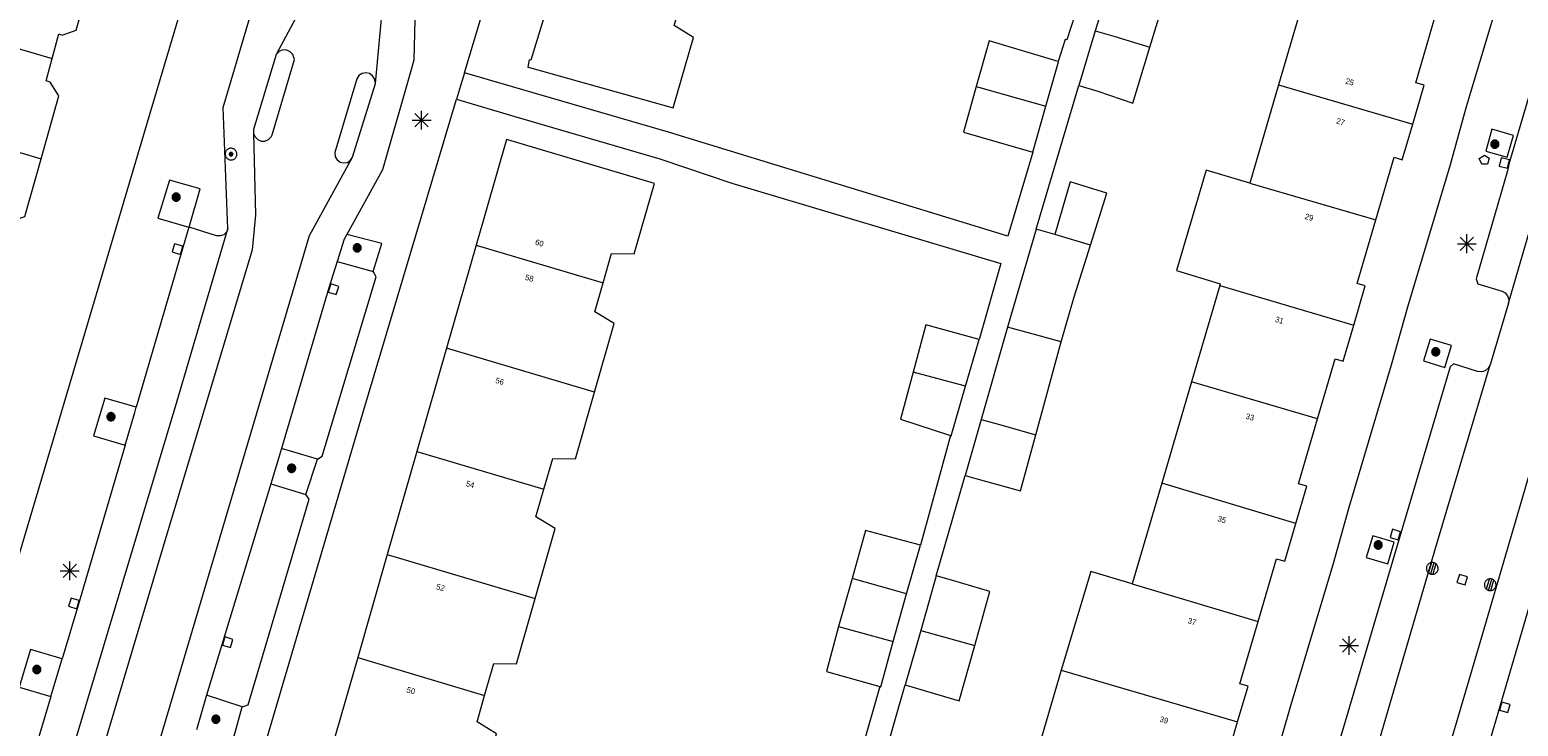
# Model space of a CAD drawing. Header units: metres. Extents: x 135779 to 137489, y 452643 to 455118.
# Tile 53 of 256: x 136595 to 136674, y 452928 to 452965. Entities that reach past the tile are written whole.
import ezdxf
from ezdxf.enums import TextEntityAlignment as Align

# ---------------------------------------------------------------- set-up
doc = ezdxf.new("R2010")
doc.units = ezdxf.units.M
for name, color, linetype, lineweight in [('KTop_NAR_Huisnummer (t)', 7, 'Continuous', 13), ('KTop_NAR_Huisnummer tijdelijk (t)', 7, 'Continuous', 13), ('KTop_OBW_Overig Plus', 1, 'Continuous', 13), ('KTop_PAL_Lichtmast', 40, 'Continuous', 13), ('KTop_PND_Grondvlaksituatie van BAG-pand [tachy]', 1, 'Continuous', 13), ('KTop_PND_Pandscheiding', 40, 'Continuous', 13), ('KTop_PUT_Brandkraan of -put', 1, 'Continuous', 13), ('KTop_PUT_Drainageput', 15, 'Continuous', 13), ('KTop_PUT_Inspectie- of rioolput', 15, 'Continuous', 13), ('KTop_PUT_Kolk', 15, 'Continuous', 13), ('KTop_VGO_Boom', 92, 'Continuous', 13), ('KTop_WGD_Parkeervlak', 251, 'Continuous', 13), ('KTop_WGD_Rijbaan_Lokale weg', 251, 'Continuous', 13), ('KTop_WGD_Rijbaan_Lokale weg_fietsstrook', 40, 'Continuous', 13), ('KTop_WGD_Voetpad', 251, 'Continuous', 13), ('KTop_WGD_Voetpad_achterpad', 251, 'Continuous', 13)]:
    doc.layers.add(name, color=color, linetype=linetype, lineweight=lineweight)
doc.styles.add('Style-ROVU', font='ROVU.shx')
doc.styles.add('Style-ROVUCURSIEF', font='ROVUCURSIEF.shx')

# ---------------------------------------------------------------- blocks, each defined once
blk = doc.blocks.new('PAL_Lichtmast')
at = {"layer": 'KTop_PAL_Lichtmast'}
for p, q in [((-0.354, -0.354), (0.354, 0.354)), ((0.354, -0.354), (-0.354, 0.354)), ((0, -0.5), (0, 0.5)), ((-0.5, 0), (0.5, 0))]:
    blk.add_line(p, q, dxfattribs=at)
blk = doc.blocks.new('PUT_Kolk')
at = {"layer": 'KTop_PUT_Kolk', "flags": 128}
blk.add_lwpolyline([(0.225, -0.225), (0.225, 0.225), (-0.225, 0.225), (-0.225, -0.225), (0.225, -0.225)], dxfattribs=at)
blk = doc.blocks.new('PUT_Brandkraan_of_-put')
at = {"layer": 'KTop_PUT_Brandkraan of -put'}
for p, q in [((-0.25, 0.034), (0, 0.25)), ((-0.158, -0.25), (-0.25, 0.034)), ((0, 0.25), (0.25, 0.033)), ((0.25, 0.033), (0.158, -0.25)), ((0.158, -0.25), (-0.158, -0.25))]:
    blk.add_line(p, q, dxfattribs=at)
blk = doc.blocks.new('PUT_Drainageput')
at = {"layer": 'KTop_PUT_Drainageput'}
for p, q in [((-0.12, -0.286), (-0.12, 0.286)), ((0, -0.31), (0, 0.31)), ((0.12, -0.286), (0.12, 0.286))]:
    blk.add_line(p, q, dxfattribs=at)
at = {"layer": 'KTop_PUT_Drainageput', "flags": 128}
blk.add_lwpolyline([(0.31, 0), (0.308, 0.032), (0.303, 0.064), (0.295, 0.096), (0.283, 0.126), (0.268, 0.155), (0.251, 0.182), (0.23, 0.207), (0.207, 0.23), (0.182, 0.251), (0.155, 0.268), (0.126, 0.283), (0.096, 0.295), (0.064, 0.303), (0.032, 0.308), (0, 0.31), (-0.032, 0.308), (-0.064, 0.303), (-0.096, 0.295), (-0.126, 0.283), (-0.155, 0.268), (-0.182, 0.251), (-0.207, 0.23), (-0.23, 0.207), (-0.25, 0.182), (-0.268, 0.155), (-0.283, 0.126), (-0.294, 0.096), (-0.303, 0.064), (-0.308, 0.032), (-0.309, 0), (-0.308, -0.032), (-0.303, -0.064), (-0.294, -0.096), (-0.283, -0.126), (-0.268, -0.155), (-0.25, -0.182), (-0.23, -0.207), (-0.207, -0.23), (-0.182, -0.25), (-0.155, -0.268), (-0.126, -0.283), (-0.096, -0.294), (-0.064, -0.303), (-0.032, -0.308), (0, -0.309), (0.032, -0.308), (0.064, -0.303), (0.096, -0.294), (0.126, -0.283), (0.155, -0.268), (0.182, -0.25), (0.207, -0.23), (0.23, -0.207), (0.251, -0.182), (0.268, -0.155), (0.283, -0.126), (0.295, -0.096), (0.303, -0.064), (0.308, -0.032), (0.31, 0)], dxfattribs=at)
blk = doc.blocks.new('PUT_Inspectie-_of_rioolput')
at = {"layer": 'KTop_PUT_Inspectie- of rioolput', "flags": 128}
for points in [[(0.31, 0), (0.308, 0.032), (0.303, 0.064), (0.294, 0.095), (0.283, 0.126), (0.268, 0.155), (0.25, 0.182), (0.23, 0.207), (0.207, 0.23), (0.182, 0.25), (0.154, 0.268), (0.126, 0.283), (0.095, 0.294), (0.064, 0.303), (0.032, 0.308), (0, 0.309), (-0.032, 0.308), (-0.064, 0.303), (-0.096, 0.294), (-0.126, 0.283), (-0.155, 0.268), (-0.182, 0.25), (-0.207, 0.23), (-0.23, 0.207), (-0.25, 0.182), (-0.268, 0.154), (-0.283, 0.126), (-0.294, 0.095), (-0.303, 0.064), (-0.308, 0.032), (-0.309, 0), (-0.308, -0.032), (-0.303, -0.064), (-0.294, -0.096), (-0.283, -0.126), (-0.268, -0.155), (-0.25, -0.182), (-0.23, -0.207), (-0.207, -0.23), (-0.182, -0.25), (-0.155, -0.268), (-0.126, -0.283), (-0.096, -0.294), (-0.064, -0.303), (-0.032, -0.308), (0, -0.309), (0.032, -0.308), (0.064, -0.303), (0.095, -0.294), (0.126, -0.283), (0.155, -0.268), (0.182, -0.25), (0.207, -0.23), (0.23, -0.207), (0.25, -0.182), (0.268, -0.155), (0.283, -0.126), (0.294, -0.096), (0.303, -0.064), (0.308, -0.032), (0.31, 0)], [(0.095, 0), (0.094, 0.009), (0.092, 0.019), (0.09, 0.029), (0.086, 0.038), (0.082, 0.047), (0.076, 0.055), (0.07, 0.063), (0.063, 0.07), (0.055, 0.076), (0.047, 0.082), (0.038, 0.086), (0.029, 0.09), (0.019, 0.092), (0.009, 0.094), (0, 0.094), (-0.01, 0.094), (-0.02, 0.092), (-0.029, 0.09), (-0.039, 0.086), (-0.048, 0.082), (-0.056, 0.076), (-0.064, 0.07), (-0.071, 0.063), (-0.077, 0.055), (-0.082, 0.047), (-0.087, 0.038), (-0.09, 0.029), (-0.093, 0.019), (-0.094, 0.009), (-0.095, 0), (-0.094, -0.01), (-0.093, -0.02), (-0.09, -0.029), (-0.087, -0.039), (-0.082, -0.048), (-0.077, -0.056), (-0.071, -0.064), (-0.064, -0.071), (-0.056, -0.077), (-0.047, -0.082), (-0.039, -0.087), (-0.029, -0.09), (-0.02, -0.093), (-0.01, -0.094), (0, -0.095), (0.009, -0.094), (0.019, -0.093), (0.029, -0.09), (0.038, -0.087), (0.047, -0.082), (0.055, -0.077), (0.063, -0.071), (0.07, -0.064), (0.076, -0.056), (0.082, -0.047), (0.086, -0.039), (0.09, -0.029), (0.092, -0.02), (0.094, -0.01), (0.095, 0)], [(0.035, 0), (0.034, 0.003), (0.034, 0.007), (0.033, 0.01), (0.031, 0.014), (0.03, 0.017), (0.028, 0.02), (0.026, 0.023), (0.023, 0.026), (0.02, 0.028), (0.017, 0.03), (0.014, 0.031), (0.01, 0.033), (0.007, 0.034), (0.003, 0.034), (0, 0.034), (-0.004, 0.034), (-0.007, 0.034), (-0.011, 0.033), (-0.014, 0.031), (-0.018, 0.03), (-0.021, 0.028), (-0.023, 0.026), (-0.026, 0.023), (-0.028, 0.02), (-0.03, 0.017), (-0.032, 0.014), (-0.033, 0.01), (-0.034, 0.007), (-0.035, 0.003), (-0.035, 0), (-0.035, -0.004), (-0.034, -0.007), (-0.033, -0.011), (-0.032, -0.014), (-0.03, -0.018), (-0.028, -0.021), (-0.026, -0.023), (-0.023, -0.026), (-0.021, -0.028), (-0.017, -0.03), (-0.014, -0.032), (-0.011, -0.033), (-0.007, -0.034), (-0.004, -0.035), (0, -0.035), (0.003, -0.035), (0.007, -0.034), (0.01, -0.033), (0.014, -0.032), (0.017, -0.03), (0.02, -0.028), (0.023, -0.026), (0.026, -0.023), (0.028, -0.021), (0.03, -0.017), (0.031, -0.014), (0.033, -0.011), (0.034, -0.007), (0.034, -0.004), (0.035, 0)], [(0.01, 0.02), (0.007, 0.02), (0.005, 0.021), (0.003, 0.022), (0.001, 0.022), (-0.001, 0.022), (-0.004, 0.022), (-0.006, 0.021), (-0.008, 0.02), (-0.01, 0.019), (-0.012, 0.018), (-0.014, 0.017), (-0.016, 0.015), (-0.017, 0.013), (-0.019, 0.012), (-0.02, 0.009), (-0.021, 0.007), (-0.022, 0.005), (-0.022, 0.003), (-0.022, 0.001), (-0.022, -0.001), (-0.022, -0.004), (-0.022, -0.006), (-0.021, -0.008), (-0.02, -0.01), (-0.019, -0.012), (-0.017, -0.014), (-0.016, -0.016), (-0.014, -0.017), (-0.012, -0.019), (-0.01, -0.02), (-0.008, -0.021), (-0.006, -0.022), (-0.003, -0.022), (-0.001, -0.022), (0.001, -0.022), (0.003, -0.022), (0.005, -0.022), (0.008, -0.021), (0.01, -0.02), (0.012, -0.019), (0.014, -0.017), (0.015, -0.016), (0.017, -0.014), (0.018, -0.012), (0.02, -0.01), (0.02, -0.008), (0.021, -0.006), (0.022, -0.003), (0.022, -0.001), (0.022, 0.001), (0.022, 0.003), (0.021, 0.005), (0.02, 0.008), (0.019, 0.01), (0.018, 0.012), (0.017, 0.014), (0.015, 0.015), (0.013, 0.017), (0.012, 0.018), (0.01, 0.02)]]:
    blk.add_lwpolyline(points, dxfattribs=at)
blk = doc.blocks.new('VGO_Boom')
at = {"layer": 'KTop_VGO_Boom', "flags": 128}
for points in [[(0.215, 0), (0.214, 0.022), (0.21, 0.045), (0.204, 0.066), (0.196, 0.087), (0.186, 0.108), (0.174, 0.126), (0.16, 0.144), (0.144, 0.16), (0.126, 0.174), (0.107, 0.186), (0.087, 0.196), (0.066, 0.204), (0.045, 0.21), (0.022, 0.214), (-0.001, 0.215), (-0.023, 0.214), (-0.045, 0.21), (-0.067, 0.204), (-0.088, 0.196), (-0.108, 0.186), (-0.127, 0.174), (-0.144, 0.16), (-0.16, 0.144), (-0.174, 0.126), (-0.187, 0.107), (-0.197, 0.087), (-0.205, 0.066), (-0.211, 0.045), (-0.214, 0.022), (-0.215, -0.001), (-0.214, -0.023), (-0.211, -0.045), (-0.205, -0.067), (-0.197, -0.088), (-0.187, -0.108), (-0.174, -0.127), (-0.16, -0.144), (-0.144, -0.16), (-0.127, -0.174), (-0.108, -0.187), (-0.088, -0.197), (-0.067, -0.205), (-0.045, -0.211), (-0.023, -0.214), (0, -0.215), (0.022, -0.214), (0.045, -0.211), (0.066, -0.205), (0.087, -0.197), (0.108, -0.187), (0.126, -0.174), (0.144, -0.16), (0.16, -0.144), (0.174, -0.127), (0.186, -0.108), (0.196, -0.088), (0.204, -0.067), (0.21, -0.045), (0.214, -0.023), (0.215, -0.001)], [(0.155, 0), (0.154, 0.016), (0.152, 0.032), (0.147, 0.048), (0.142, 0.063), (0.134, 0.078), (0.125, 0.091), (0.115, 0.104), (0.104, 0.115), (0.091, 0.125), (0.077, 0.134), (0.063, 0.142), (0.048, 0.147), (0.032, 0.152), (0.016, 0.154), (-0.001, 0.155), (-0.017, 0.154), (-0.033, 0.152), (-0.048, 0.147), (-0.064, 0.142), (-0.078, 0.134), (-0.092, 0.125), (-0.104, 0.115), (-0.116, 0.104), (-0.126, 0.091), (-0.135, 0.077), (-0.142, 0.063), (-0.148, 0.048), (-0.152, 0.032), (-0.155, 0.016), (-0.155, -0.001), (-0.155, -0.017), (-0.152, -0.033), (-0.148, -0.048), (-0.142, -0.064), (-0.135, -0.078), (-0.126, -0.092), (-0.116, -0.104), (-0.104, -0.116), (-0.092, -0.126), (-0.078, -0.135), (-0.064, -0.142), (-0.048, -0.148), (-0.033, -0.152), (-0.017, -0.155), (0, -0.155), (0.016, -0.155), (0.032, -0.152), (0.048, -0.148), (0.063, -0.142), (0.078, -0.135), (0.091, -0.126), (0.104, -0.116), (0.115, -0.104), (0.125, -0.092), (0.134, -0.078), (0.142, -0.064), (0.147, -0.048), (0.152, -0.033), (0.154, -0.017), (0.155, -0.001)], [(0.095, 0), (0.094, 0.01), (0.093, 0.02), (0.09, 0.029), (0.087, 0.039), (0.082, 0.048), (0.077, 0.056), (0.071, 0.064), (0.064, 0.071), (0.056, 0.077), (0.047, 0.082), (0.039, 0.087), (0.029, 0.09), (0.02, 0.093), (0.01, 0.094), (-0.001, 0.095), (-0.01, 0.094), (-0.02, 0.093), (-0.03, 0.09), (-0.039, 0.087), (-0.048, 0.082), (-0.056, 0.077), (-0.064, 0.071), (-0.071, 0.064), (-0.077, 0.056), (-0.083, 0.047), (-0.087, 0.039), (-0.091, 0.029), (-0.093, 0.02), (-0.095, 0.01), (-0.095, -0.001), (-0.095, -0.01), (-0.093, -0.02), (-0.091, -0.03), (-0.087, -0.039), (-0.083, -0.048), (-0.077, -0.056), (-0.071, -0.064), (-0.064, -0.071), (-0.056, -0.077), (-0.048, -0.083), (-0.039, -0.087), (-0.03, -0.091), (-0.02, -0.093), (-0.01, -0.095), (0, -0.095), (0.01, -0.095), (0.02, -0.093), (0.029, -0.091), (0.039, -0.087), (0.048, -0.083), (0.056, -0.077), (0.064, -0.071), (0.071, -0.064), (0.077, -0.056), (0.082, -0.048), (0.087, -0.039), (0.09, -0.03), (0.093, -0.02), (0.094, -0.01), (0.095, -0.001)], [(0.035, 0), (0.035, 0.004), (0.034, 0.007), (0.033, 0.011), (0.032, 0.014), (0.03, 0.018), (0.028, 0.021), (0.026, 0.023), (0.023, 0.026), (0.021, 0.028), (0.017, 0.03), (0.014, 0.032), (0.011, 0.033), (0.007, 0.034), (0.004, 0.035), (-0.001, 0.035), (-0.004, 0.035), (-0.008, 0.034), (-0.011, 0.033), (-0.015, 0.032), (-0.018, 0.03), (-0.021, 0.028), (-0.024, 0.026), (-0.027, 0.023), (-0.029, 0.021), (-0.031, 0.017), (-0.032, 0.014), (-0.034, 0.011), (-0.035, 0.007), (-0.035, 0.004), (-0.035, -0.001), (-0.035, -0.004), (-0.035, -0.008), (-0.034, -0.011), (-0.032, -0.015), (-0.031, -0.018), (-0.029, -0.021), (-0.027, -0.024), (-0.024, -0.027), (-0.021, -0.029), (-0.018, -0.031), (-0.015, -0.032), (-0.011, -0.034), (-0.008, -0.035), (-0.004, -0.035), (0, -0.035), (0.004, -0.035), (0.007, -0.035), (0.011, -0.034), (0.014, -0.032), (0.018, -0.031), (0.021, -0.029), (0.023, -0.027), (0.026, -0.024), (0.028, -0.021), (0.03, -0.018), (0.032, -0.015), (0.033, -0.011), (0.034, -0.008), (0.035, -0.004), (0.035, 0)]]:
    blk.add_lwpolyline(points, dxfattribs=at)

msp = doc.modelspace()

# ---------------------------------------------------------------- linework, layer by layer
at = {"layer": 'KTop_OBW_Overig Plus', "flags": 128}
for points in [[(136637.595, 452933.071), (136636.954, 452930.7), (136639.785, 452929.911)], [(136639.785, 452929.911), (136639.831, 452929.898), (136640.478, 452932.291)]]:
    msp.add_lwpolyline(points, dxfattribs=at)
at = {"layer": 'KTop_PND_Grondvlaksituatie van BAG-pand [tachy]', "flags": 128}
for points in [[(136596.005, 452963.091), (136596.355, 452964.401), (136596.531, 452964.328), (136597.269, 452964.593), (136598.259, 452968.082)], [(136623.479, 452968.119), (136622.927, 452966.242), (136622.21, 452966.424), (136622.036, 452965.862), (136622.175, 452965.822), (136621.323, 452962.999), (136621.234, 452963.027), (136621.153, 452962.639), (136621.25, 452962.612), (136628.848, 452960.487), (136629.927, 452964.207), (136628.905, 452964.831), (136629.374, 452966.463)], [(136652.118, 452967.472), (136652.091, 452967.481), (136651.162, 452964.545)], [(136654.06, 452963.683), (136654.941, 452966.571), (136652.118, 452967.472)], [(136662.51, 452967.291), (136660.867, 452961.693)], [(136667.962, 452959.618), (136668.565, 452961.674), (136668.132, 452961.802), (136669.142, 452965.25), (136669.106, 452965.261)], [(136651.162, 452964.545), (136650.307, 452961.668)], [(136649.21, 452962.925), (136645.555, 452964.016), (136644.878, 452961.61)], [(136650.307, 452961.668), (136651.313, 452961.369), (136653.159, 452960.732), (136654.06, 452963.683)], [(136595.414, 452957.787), (136596.348, 452961.121), (136595.9, 452961.832), (136595.689, 452961.91), (136596.005, 452963.091)], [(136648.564, 452960.572), (136649.232, 452962.918), (136649.21, 452962.925)], [(136644.878, 452961.61), (136644.2, 452959.204), (136647.87, 452958.134)], [(136660.867, 452961.693), (136659.345, 452956.508)], [(136647.87, 452958.134), (136648.564, 452960.572)], [(136666.008, 452954.56), (136666.978, 452957.87), (136667.413, 452957.743), (136667.962, 452959.618)], [(136625.142, 452951.236), (136625.589, 452952.791), (136626.787, 452952.778), (136627.851, 452956.481), (136620.098, 452958.792), (136620.034, 452958.811), (136618.429, 452953.232)], [(136593.211, 452953.278), (136593.57, 452954.494), (136593.697, 452954.451), (136594.562, 452954.744), (136595.414, 452957.787)], [(136650.919, 452953.233), (136651.781, 452955.981), (136649.845, 452956.565), (136649.032, 452953.784)], [(136659.345, 452956.508), (136657.04, 452957.197), (136655.466, 452951.89), (136657.782, 452951.189), (136657.757, 452951.102)], [(136664.851, 452949.004), (136665.457, 452951.073), (136665.023, 452951.2), (136666.008, 452954.56)], [(136648.049, 452954.071), (136646.535, 452948.886)], [(136649.032, 452953.784), (136648.049, 452954.071)], [(136618.429, 452953.232), (136616.861, 452947.782)], [(136649.361, 452948.122), (136650.061, 452950.501), (136650.919, 452953.233)], [(136624.682, 452945.458), (136625.724, 452949.083), (136624.703, 452949.71), (136625.142, 452951.236)], [(136657.757, 452951.102), (136656.261, 452946.007)], [(136645.023, 452948.243), (136642.215, 452949.013), (136641.539, 452946.524)], [(136646.535, 452948.886), (136645.137, 452944.012)], [(136662.926, 452944.043), (136663.858, 452947.224), (136664.292, 452947.097), (136664.851, 452949.004)], [(136644.311, 452945.771), (136645.023, 452948.243)], [(136648.025, 452943.207), (136649.361, 452948.122)], [(136616.861, 452947.782), (136615.294, 452942.333)], [(136641.539, 452946.524), (136640.863, 452944.035), (136643.519, 452943.17)], [(136643.519, 452943.17), (136643.559, 452943.157), (136644.311, 452945.771)], [(136656.261, 452946.007), (136654.691, 452940.656)], [(136622.008, 452940.338), (136622.474, 452941.957), (136623.672, 452941.944), (136624.682, 452945.458)], [(136645.137, 452944.012), (136644.29, 452941.064)], [(136661.781, 452938.525), (136662.358, 452940.493), (136661.922, 452940.62), (136662.926, 452944.043)], [(136644.29, 452941.064), (136645.292, 452940.776), (136647.221, 452940.251), (136648.025, 452943.207)], [(136615.294, 452942.333), (136613.727, 452936.885)], [(136621.548, 452934.559), (136622.609, 452938.249), (136621.588, 452938.876), (136622.008, 452940.338)], [(136654.691, 452940.656), (136653.125, 452935.324)], [(136659.789, 452933.343), (136660.759, 452936.653), (136661.195, 452936.525), (136661.781, 452938.525)], [(136641.927, 452937.368), (136639.025, 452938.154), (136638.31, 452935.612)], [(136613.727, 452936.885), (136612.16, 452931.436)], [(136641.194, 452934.801), (136641.927, 452937.368)], [(136638.31, 452935.612), (136637.595, 452933.071)], [(136642.766, 452935.756), (136641.938, 452932.872)], [(136644.797, 452932.081), (136645.591, 452934.931), (136643.694, 452935.49), (136642.766, 452935.756)], [(136653.125, 452935.324), (136650.939, 452935.991), (136649.37, 452930.77)], [(136618.875, 452929.439), (136619.359, 452931.123), (136620.557, 452931.11), (136621.548, 452934.559)], [(136640.478, 452932.291), (136641.194, 452934.801)], [(136637.595, 452933.071), (136640.478, 452932.291)], [(136658.704, 452928.039), (136659.256, 452929.918), (136658.822, 452930.045), (136659.789, 452933.343)], [(136641.938, 452932.872), (136641.11, 452929.989)], [(136612.16, 452931.436), (136610.564, 452925.889), (136618.049, 452923.736), (136618.408, 452923.633), (136619.495, 452927.415), (136618.473, 452928.042), (136618.875, 452929.439)], [(136641.11, 452929.989), (136642.12, 452929.699), (136643.98, 452929.151), (136644.797, 452932.081)], [(136649.37, 452930.77), (136647.78, 452925.348)], [(136656.68, 452922.736), (136657.683, 452926.158), (136658.115, 452926.032), (136658.704, 452928.039)]]:
    msp.add_lwpolyline(points, dxfattribs=at)
at = {"layer": 'KTop_PND_Pandscheiding', "flags": 128}
for points in [[(136587.821, 452965.481), (136596.005, 452963.091)], [(136651.162, 452964.545), (136652.154, 452964.264), (136654.06, 452963.683)], [(136644.878, 452961.61), (136648.564, 452960.572)], [(136660.867, 452961.693), (136667.962, 452959.618)], [(136586.387, 452960.463), (136595.414, 452957.787)], [(136659.345, 452956.508), (136666.008, 452954.56)], [(136650.919, 452953.233), (136649.032, 452953.784)], [(136618.429, 452953.232), (136625.142, 452951.236)], [(136657.757, 452951.102), (136664.851, 452949.004)], [(136649.361, 452948.122), (136647.501, 452948.625), (136646.535, 452948.886)], [(136624.682, 452945.458), (136616.861, 452947.782)], [(136644.311, 452945.771), (136641.539, 452946.524)], [(136662.926, 452944.043), (136656.261, 452946.007)], [(136645.137, 452944.012), (136646.101, 452943.749), (136648.025, 452943.207)], [(136615.294, 452942.333), (136622.008, 452940.338)], [(136661.781, 452938.525), (136654.691, 452940.656)], [(136613.727, 452936.885), (136621.548, 452934.559)], [(136641.194, 452934.801), (136638.31, 452935.612)], [(136653.125, 452935.324), (136659.789, 452933.343)], [(136641.938, 452932.872), (136642.907, 452932.594), (136644.797, 452932.081)], [(136612.16, 452931.436), (136618.875, 452929.439)], [(136649.37, 452930.77), (136651.596, 452930.116), (136658.704, 452928.039)]]:
    msp.add_lwpolyline(points, dxfattribs=at)
at = {"layer": 'KTop_WGD_Parkeervlak', "flags": 128}
for points in [[(136570.344, 452836.939), (136577.114, 452859.76), (136580.103, 452869.775), (136584.716, 452885.236), (136594.868, 452919.183), (136602.614, 452945.007), (136605.297, 452954.092)], [(136603.234, 452954.178), (136603.247, 452954.174)], [(136611.082, 452952.371), (136610.639, 452950.965), (136608.129, 452942.491)], [(136611.082, 452952.371), (136612.976, 452951.833)], [(136599.861, 452942.658), (136600.364, 452944.377), (136600.446, 452944.659)], [(136610.029, 452941.918), (136608.129, 452942.491)], [(136607.564, 452940.613), (136604.168, 452929.443)], [(136607.564, 452940.613), (136609.423, 452940.053)], [(136595.937, 452929.385), (136596.531, 452931.363)], [(136606.053, 452928.833), (136604.168, 452929.443)]]:
    msp.add_lwpolyline(points, dxfattribs=at)
at = {"layer": 'KTop_WGD_Rijbaan_Lokale weg', "flags": 128}
for points in [[(136644.289, 453076.405), (136643.338, 453073.334), (136640.788, 453065.22), (136633.745, 453042.549), (136625.417, 453015.549), (136620.845, 453000.617), (136620.658, 453000), (136611.617, 452970.131), (136610.219, 452967.724), (136610.107, 452967.515), (136607.841, 452963.301)], [(136613.097, 452961.777), (136613.539, 452966.534), (136623.664, 453000), (136628.148, 453014.822), (136636.503, 453041.676), (136642.73, 453061.891), (136645.085, 453068.678), (136645.754, 453070.623), (136646.499, 453072.54), (136647.26, 453074.712), (136647.458, 453075.383)], [(136606.654, 452959.13), (136606.729, 452958.944), (136606.871, 452958.802), (136607.056, 452958.726), (136607.257, 452958.728), (136607.441, 452958.807), (136607.58, 452958.951), (136607.631, 452959.056), (136608.813, 452963.037), (136608.725, 452963.297), (136608.592, 452963.446), (136608.412, 452963.533), (136608.212, 452963.542), (136608.025, 452963.473), (136607.841, 452963.301)], [(136613.097, 452961.777), (136613.057, 452962.009), (136612.949, 452962.179), (136612.783, 452962.293), (136612.587, 452962.335), (136612.389, 452962.298), (136612.221, 452962.187), (136612.11, 452962.022), (136610.943, 452958.119), (136610.971, 452957.9), (136611.071, 452957.73), (136611.23, 452957.614), (136611.422, 452957.57), (136611.616, 452957.604), (136611.78, 452957.713), (136611.89, 452957.88)], [(136673.025, 452950.155), (136676.303, 452961.407)], [(136606.654, 452959.13), (136606.753, 452954.827), (136606.57, 452952.973), (136602.625, 452939.827), (136602.12, 452938.139), (136581.576, 452869.346), (136576.308, 452851.704), (136571.77, 452836.516), (136570.344, 452836.939)], [(136580.555, 452850.037), (136578.942, 452850.492), (136584.307, 452868.551), (136609.615, 452953.743), (136611.89, 452957.88)], [(136673.025, 452950.155), (136672.053, 452946.898)], [(136662.87, 452915.64), (136665.875, 452925.939), (136669.215, 452937.389), (136672.053, 452946.898)], [(136675.162, 452944.672), (136671.507, 452932.207), (136669.366, 452924.916), (136666.361, 452914.682)]]:
    msp.add_lwpolyline(points, dxfattribs=at)
at = {"layer": 'KTop_WGD_Rijbaan_Lokale weg_fietsstrook', "flags": 128}
for points in [[(136607.841, 452963.301), (136606.656, 452959.331), (136606.654, 452959.13)], [(136611.89, 452957.88), (136613.097, 452961.777)], [(136611.588, 452953.792), (136611.451, 452953.544), (136611.082, 452952.371)], [(136608.129, 452942.491), (136607.564, 452940.613)], [(136604.168, 452929.443), (136603.634, 452927.622)]]:
    msp.add_lwpolyline(points, dxfattribs=at)
at = {"layer": 'KTop_WGD_Voetpad', "flags": 128}
for points in [[(136617.802, 452962.334), (136623.699, 452981.972), (136629.224, 453000), (136633.907, 453015.547), (136635.091, 453019.601)], [(136611.519, 453012.69), (136616.565, 453011.222), (136613.144, 453000), (136607.769, 452982.369), (136602.941, 452966.159), (136601.161, 452960.181), (136580.638, 452891.11), (136577.266, 452880.03), (136574.657, 452871.362), (136574.605, 452871.189), (136571.154, 452872.13)], [(136678.916, 452977.41), (136673.052, 452957.512), (136672.973, 452957.153), (136671.312, 452951.44), (136671.411, 452951.179), (136672.69, 452950.801), (136672.846, 452950.713), (136672.978, 452950.556), (136673.041, 452950.36), (136673.025, 452950.155)], [(136605.297, 452954.092), (136605.038, 452960.494), (136606.403, 452965.08), (136606.515, 452965.457), (136607.406, 452966.894), (136607.7, 452967.273), (136608.699, 452968.558), (136610.228, 452970.527)], [(136672.196, 452965.229), (136670.799, 452960.54), (136669.953, 452957.464), (136667.687, 452949.954), (136666.821, 452946.894), (136664.58, 452939.37), (136663.745, 452936.329), (136661.499, 452928.884), (136661.061, 452927.349), (136655.659, 452908.407)], [(136615.177, 452965.147), (136615.136, 452963.004), (136614.975, 452962.443), (136613.477, 452957.211), (136611.588, 452953.792)], [(136617.802, 452962.334), (136617.597, 452961.646), (136617.384, 452960.933)], [(136606.487, 452924.212), (136612.439, 452944.357), (136617.384, 452960.933)], [(136672.964, 452957.87), (136673.294, 452959.026), (136672.154, 452959.351), (136671.825, 452958.194), (136672.964, 452957.87)], [(136603.247, 452954.174), (136603.825, 452956.195), (136602.205, 452956.669), (136601.585, 452954.65), (136603.234, 452954.178)], [(136603.234, 452954.178), (136600.446, 452944.659)], [(136605.297, 452954.092), (136605.216, 452953.911), (136605.071, 452953.778), (136604.886, 452953.713), (136604.698, 452953.725), (136603.247, 452954.174)], [(136612.976, 452951.833), (136613.434, 452953.31), (136611.588, 452953.792)], [(136610.029, 452941.918), (136610.279, 452942.074), (136613.129, 452951.556), (136612.976, 452951.833)], [(136669.665, 452946.771), (136670.011, 452947.932), (136668.886, 452948.267), (136668.54, 452947.107), (136669.665, 452946.771)], [(136672.053, 452946.898), (136671.956, 452946.723), (136671.797, 452946.593), (136671.601, 452946.532), (136671.396, 452946.551), (136670.124, 452946.962), (136669.951, 452946.801), (136667.276, 452937.839), (136663.934, 452926.507), (136661.558, 452918.451), (136659.719, 452911.988), (136661.176, 452911.541), (136661.347, 452911.434), (136661.465, 452911.27), (136661.511, 452911.073), (136661.495, 452910.929)], [(136600.446, 452944.659), (136598.793, 452945.143), (136598.184, 452943.148), (136599.861, 452942.658)], [(136664.114, 452900), (136664.854, 452902.53), (136671.268, 452924.359), (136672.596, 452928.877), (136675.1, 452937.412), (136675.674, 452939.394), (136676.871, 452943.472), (136676.818, 452943.643), (136676.699, 452943.777), (136676.61, 452943.836), (136675.629, 452944.104), (136675.45, 452944.208), (136675.287, 452944.342), (136675.212, 452944.52), (136675.162, 452944.672)], [(136599.861, 452942.658), (136597.401, 452934.258), (136596.531, 452931.363)], [(136609.423, 452940.053), (136610.029, 452941.918)], [(136606.053, 452928.833), (136606.367, 452928.941), (136609.588, 452939.805), (136609.423, 452940.053)], [(136665.851, 452937.874), (136665.507, 452936.72), (136666.645, 452936.382), (136666.989, 452937.535), (136665.851, 452937.874)], [(136596.531, 452931.363), (136594.851, 452931.855), (136594.26, 452929.876), (136595.937, 452929.385)], [(136595.937, 452929.385), (136592.816, 452918.994)], [(136605.556, 452927.042), (136606.053, 452928.833)]]:
    msp.add_lwpolyline(points, dxfattribs=at)
at = {"layer": 'KTop_WGD_Voetpad_achterpad', "flags": 128}
for points in [[(136651.102, 452968.997), (136650.172, 452966.014), (136650.278, 452965.98), (136649.667, 452964.071), (136649.576, 452964.1), (136649.21, 452962.925)], [(136647.87, 452958.134), (136646.551, 452953.711), (136628.604, 452959.206), (136620.895, 452961.438), (136617.802, 452962.334)], [(136648.049, 452954.071), (136650.307, 452961.668)], [(136617.384, 452960.933), (136620.472, 452960.032), (136628.135, 452957.797), (136631.951, 452956.511), (136646.171, 452952.251), (136645.023, 452948.243)], [(136643.519, 452943.17), (136641.927, 452937.368)], [(136642.766, 452935.756), (136644.29, 452941.064)], [(136639.785, 452929.911), (136638.8, 452926.529)], [(136640.092, 452926.443), (136641.11, 452929.989)]]:
    msp.add_lwpolyline(points, dxfattribs=at)

# ---------------------------------------------------------------- block references
at = {"layer": 'KTop_PAL_Lichtmast'}
for p in [(136615.541, 452959.832), (136670.825, 452953.304), (136596.93, 452936.02), (136664.599, 452932.076)]:
    msp.add_blockref('PAL_Lichtmast', p, dxfattribs=at)
at = {"layer": 'KTop_PUT_Brandkraan of -put', "rotation": 74.12106477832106}
msp.add_blockref('PUT_Brandkraan_of_-put', (136671.723, 452957.735), dxfattribs=at)
at = {"layer": 'KTop_PUT_Drainageput'}
for p, rotation in [((136668.997, 452936.148), 163.7378737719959), ((136672.061, 452935.285), 343.6577539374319)]:
    msp.add_blockref('PUT_Drainageput', p, dxfattribs=dict(at, rotation=rotation))
at = {"layer": 'KTop_PUT_Inspectie- of rioolput', "rotation": 182.3167008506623}
msp.add_blockref('PUT_Inspectie-_of_rioolput', (136605.461, 452958.038), dxfattribs=at)
at = {"layer": 'KTop_PUT_Kolk'}
for p, rotation in [((136672.808, 452957.566), 347.5209281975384), ((136602.631, 452953.019), 343.6753302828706), ((136610.879, 452950.894), 162.5114948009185), ((136667.043, 452937.933), 343.3805573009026), ((136670.584, 452935.552), 343.65775393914), ((136597.151, 452934.299), 343.2735239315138), ((136605.282, 452932.248), 163.0892256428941), ((136672.837, 452928.808), 163.6493560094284)]:
    msp.add_blockref('PUT_Kolk', p, dxfattribs=dict(at, rotation=rotation))
at = {"layer": 'KTop_VGO_Boom'}
for p in [(136672.307, 452958.566), (136602.558, 452955.767), (136612.136, 452953.085), (136669.18, 452947.596), (136599.11, 452944.163), (136608.667, 452941.438), (136666.138, 452937.387), (136595.189, 452930.806), (136604.659, 452928.177)]:
    msp.add_blockref('VGO_Boom', p, dxfattribs=at)

# ---------------------------------------------------------------- texts
at = {"layer": 'KTop_NAR_Huisnummer (t)', "style": 'Style-ROVU'}
for s, p in [('25', (136664.846, 452961.795)), ('27', (136664.364, 452959.684)), ('29', (136662.702, 452954.642)), ('31', (136661.127, 452949.203)), ('33', (136659.574, 452944.085)), ('35', (136658.087, 452938.667)), ('37', (136656.508, 452933.276)), ('39', (136655.024, 452928.077))]:
    msp.add_text(s, height=0.3, rotation=343.7, dxfattribs=at).set_placement(p, align=Align.MIDDLE_RIGHT)
at = {"layer": 'KTop_NAR_Huisnummer tijdelijk (t)', "style": 'Style-ROVUCURSIEF'}
for s, p in [('60', (136621.56, 452953.404)), ('58', (136621.029, 452951.548)), ('56', (136619.459, 452946.101)), ('54', (136617.895, 452940.651)), ('52', (136616.327, 452935.202)), ('50', (136614.76, 452929.753))]:
    msp.add_text(s, height=0.3, rotation=344, dxfattribs=at).set_placement(p, align=Align.MIDDLE_LEFT)

doc.saveas('drawing.dxf')
